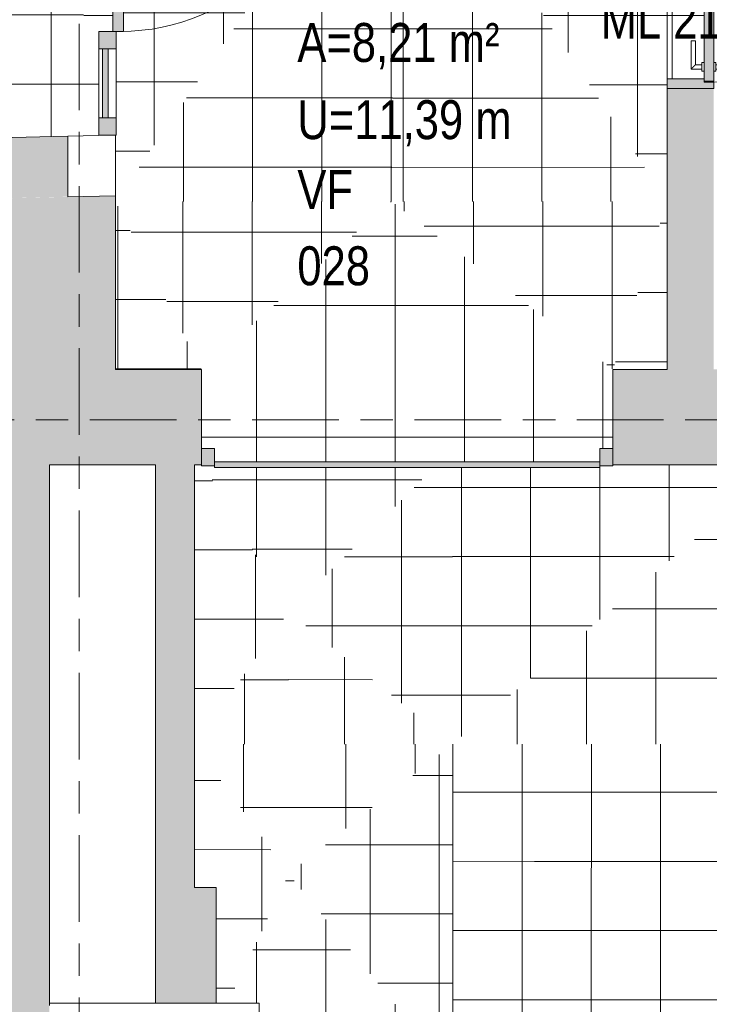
# Model space of a CAD drawing. Header units: metres. Extents: x 2 to 165, y -54 to 869.
# Tile 71 of 106: x 55.88 to 59.06, y 13.03 to 17.58. Entities that reach past the tile are written whole.
import ezdxf

# ---------------------------------------------------------------- set-up
doc = ezdxf.new("R2010")
doc.units = ezdxf.units.M
doc.linetypes.add('_Rasterlinie_', pattern=[0.75, 0.4, -0.1, 0.15, -0.1])
for name, color, linetype, lineweight in [('A_Fassade', 113, 'Continuous', 5), ('A_Geschossdecken', 7, 'Continuous', 5), ('A_Geschossdecken_Oberflächenschraffur', 7, 'Continuous', 5), ('A_Raster', 128, 'Continuous', 5), ('A_Raum-Txt', 16, 'Continuous', 5), ('A_Tuer', 128, 'Continuous', 5), ('A_Türen_Element', 128, 'Continuous', 5), ('A_Türen_Rahmen', 128, 'Continuous', 5), ('A_Wand', 244, 'Continuous', 5), ('A_Wand_Schraff', 1, 'Continuous', 5), ('A_Öffnung', 128, 'Continuous', 5)]:
    doc.layers.add(name, color=color, linetype=linetype, lineweight=lineweight)
doc.styles.add('Arial', font='arial.ttf', dxfattribs={"width": 0.8, "height": 0.18})
pattern_1 = [(0, (56.97275, 0), (0, 0.32), []), (90, (56.97275, 0), (-0.32, 2e-17), [])]
pattern_2 = [(0, (56.98475, 0.003), (0, 0.32), []), (90, (56.98475, 0.003), (-0.32, 2e-17), [])]
pattern_3 = [(0.014, (56.81975, 0.013), (-7.8e-05, 0.32), []), (90, (56.81975, 0.013), (-0.32, 2e-17), [])]
pattern_4 = [(0, (57.13175, 0), (0, 0.32), []), (90, (57.13175, 0), (-0.32, 2e-17), [])]
pattern_5 = [(359.988, (56.95475, -0.061), (6.7e-05, 0.32), []), (90, (56.95475, -0.061), (-0.32, 2e-17), [])]
pattern_6 = [(0.024, (57.00975, -0.062), (-0.000134, 0.32), []), (90, (57.00975, -0.062), (-0.32, 2e-17), [])]
pattern_7 = [(0, (56.97275, -0.06), (0, 0.32), []), (90, (56.97275, -0.06), (-0.32, 2e-17), [])]
pattern_8 = [(0, (56.97275, -0.033), (0, 0.32), []), (90, (56.97275, -0.033), (-0.32, 2e-17), [])]
pattern_9 = [(359.992, (56.95275, -0.042), (4.47e-05, 0.32), []), (90, (56.95275, -0.042), (-0.32, 2e-17), [])]
pattern_10 = [(0, (56.97275, -0.029), (0, 0.32), []), (90, (56.97275, -0.029), (-0.32, 2e-17), [])]
pattern_11 = [(0.005, (57.01475, -0.014), (-2.8e-05, 0.32), []), (90, (57.01475, -0.014), (-0.32, 2e-17), [])]
pattern_12 = [(0.003, (56.96775, 0.09), (-1.7e-05, 0.32), []), (90, (56.96775, 0.09), (-0.32, 2e-17), [])]
pattern_13 = [(0, (56.97275, -0.116), (0, 0.319), []), (90, (56.97275, -0.116), (-0.32, 2e-17), [])]
pattern_14 = [(0.005, (56.95875, 0.059), (-2.8e-05, 0.32), []), (90, (56.95875, 0.059), (-0.32, 2e-17), [])]
pattern_15 = [(0.053, (56.89675, 0.136), (-0.000296, 0.32), []), (90, (56.89675, 0.136), (-0.32, 2e-17), [])]
pattern_16 = [(359.989, (57.17875, 0.008), (6.14e-05, 0.32), []), (90, (57.17875, 0.008), (-0.319, 2e-17), [])]
pattern_17 = [(359.967, (56.67875, -0.015), (0.000184, 0.32), []), (90, (56.67875, -0.015), (-0.318, 2e-17), [])]
pattern_18 = [(359.911, (57.06575, 0.223), (0.0004955, 0.3189996), []), (90, (57.06575, 0.223), (-0.32, 2e-17), [])]
pattern_19 = [(359.943, (57.05875, 0.131), (0.0003183, 0.32), []), (90, (57.05875, 0.131), (-0.32, 2e-17), [])]
pattern_20 = [(0.037, (56.91775, 0.13), (-0.0002066, 0.32), []), (90, (56.91775, 0.13), (-0.32, 2e-17), [])]
pattern_21 = [(359.989, (57.00275, 0.059), (6.14e-05, 0.32), []), (90, (57.00275, 0.059), (-0.32, 2e-17), [])]
pattern_22 = [(0, (56.97275, 0.094), (0, 0.32), []), (90, (56.97275, 0.094), (-0.32, 2e-17), [])]
pattern_23 = [(0.058, (56.91275, 0.223), (-0.000323, 0.319), []), (90, (56.91275, 0.223), (-0.32, 2e-17), [])]

# ---------------------------------------------------------------- blocks, each defined once
blk = doc.blocks.new('TU DF 1 - Rahmenstock flächenbündig variabel - DL - H - 840 x 2090-8069887-AB- E0-  OK FFB')
at = {"layer": 'A_Tuer', "lineweight": 9}
h = blk.add_hatch(color=253, dxfattribs=at)
h.paths.add_polyline_path([(-0.455, -0.1075), (-0.425, -0.1075), (-0.425, -0.0625), (-0.41, -0.0625), (-0.41, 0.1075), (-0.455, 0.1075), (-0.455, 0.0591)], flags=0)
h.paths.add_polyline_path([(0.41, -0.0625), (0.425, -0.0625), (0.425, -0.1075), (0.455, -0.1075), (0.455, 0.1075), (0.41, 0.1075)], flags=0)
blk.add_hatch(color=253, dxfattribs=at).paths.add_polyline_path([(-0.421, -0.1075), (0.421, -0.1075), (0.421, -0.0625), (-0.421, -0.0625), (-0.421, -0.0813)], flags=0)
at = {"layer": 'A_Tuer', "color": 250, "lineweight": 9}
for p, q in [((-0.455, 0.1075), (-0.455, -0.1075)), ((0.455, -0.1075), (0.455, 0.1075)), ((-0.365, -0.0025), (-0.365, -0.0525)), ((-0.235, -0.0025), (-0.365, -0.0025)), ((-0.365, -0.0025), (-0.365, -0.0525)), ((-0.235, -0.0025), (-0.365, -0.0025)), ((-0.345, -0.0525), (-0.345, -0.0225)), ((-0.345, -0.0225), (-0.235, -0.0225)), ((-0.345, -0.0525), (-0.345, -0.0225)), ((-0.345, -0.0225), (-0.235, -0.0225)), ((-0.235, -0.0025), (-0.235, -0.0225)), ((-0.235, -0.0025), (-0.235, -0.0225)), ((-0.375, -0.0525), (-0.375, -0.0625)), ((-0.375, -0.0525), (-0.335, -0.0525)), ((-0.335, -0.0625), (-0.335, -0.0525)), ((-0.375, -0.1075), (-0.375, -0.1175)), ((-0.335, -0.1175), (-0.375, -0.1175)), ((-0.365, -0.1175), (-0.365, -0.1675)), ((-0.365, -0.1175), (-0.365, -0.1675)), ((-0.345, -0.1475), (-0.345, -0.1175)), ((-0.345, -0.1475), (-0.345, -0.1175)), ((-0.335, -0.1175), (-0.335, -0.1075)), ((-0.365, -0.1675), (-0.235, -0.1675)), ((-0.365, -0.1675), (-0.235, -0.1675)), ((-0.235, -0.1475), (-0.345, -0.1475)), ((-0.235, -0.1475), (-0.345, -0.1475)), ((-0.235, -0.1475), (-0.235, -0.1675)), ((-0.235, -0.1475), (-0.235, -0.1675))]:
    blk.add_line(p, q, dxfattribs=at)
for points in [[(-0.345, -0.0225), (-0.345, -0.0225), (-0.3452, -0.0223), (-0.3457, -0.0218), (-0.3463, -0.0212), (-0.3469, -0.0206), (-0.3475, -0.02), (-0.3481, -0.0194), (-0.3489, -0.0186), (-0.3498, -0.0177), (-0.3506, -0.0169), (-0.3512, -0.0163), (-0.3518, -0.0157), (-0.3524, -0.0151), (-0.353, -0.0145), (-0.3537, -0.0138), (-0.3543, -0.0132), (-0.355, -0.0125), (-0.3557, -0.0118), (-0.3563, -0.0112), (-0.357, -0.0105), (-0.3576, -0.0099), (-0.3582, -0.0093), (-0.3588, -0.0087), (-0.3594, -0.0081), (-0.36, -0.0075), (-0.3606, -0.0069), (-0.3613, -0.0062), (-0.3619, -0.0056), (-0.3625, -0.005), (-0.3631, -0.0044), (-0.3637, -0.0038), (-0.3643, -0.0032), (-0.3648, -0.0027), (-0.365, -0.0025), (-0.365, -0.0025)], [(-0.345, -0.0225), (-0.345, -0.0225), (-0.3452, -0.0223), (-0.3457, -0.0218), (-0.3463, -0.0212), (-0.3469, -0.0206), (-0.3475, -0.02), (-0.3481, -0.0194), (-0.3489, -0.0186), (-0.3498, -0.0177), (-0.3506, -0.0169), (-0.3512, -0.0163), (-0.3518, -0.0157), (-0.3524, -0.0151), (-0.353, -0.0145), (-0.3537, -0.0138), (-0.3543, -0.0132), (-0.355, -0.0125), (-0.3557, -0.0118), (-0.3563, -0.0112), (-0.357, -0.0105), (-0.3576, -0.0099), (-0.3582, -0.0093), (-0.3588, -0.0087), (-0.3594, -0.0081), (-0.36, -0.0075), (-0.3606, -0.0069), (-0.3613, -0.0062), (-0.3619, -0.0056), (-0.3625, -0.005), (-0.3631, -0.0044), (-0.3637, -0.0038), (-0.3643, -0.0032), (-0.3648, -0.0027), (-0.365, -0.0025), (-0.365, -0.0025)], [(-0.365, -0.1675), (-0.365, -0.1675), (-0.3648, -0.1673), (-0.3643, -0.1668), (-0.3637, -0.1662), (-0.3631, -0.1656), (-0.3625, -0.165), (-0.3619, -0.1644), (-0.3611, -0.1636), (-0.3602, -0.1627), (-0.3594, -0.1619), (-0.3588, -0.1613), (-0.3582, -0.1607), (-0.3576, -0.1601), (-0.357, -0.1595), (-0.3563, -0.1588), (-0.3557, -0.1582), (-0.355, -0.1575), (-0.3543, -0.1568), (-0.3537, -0.1562), (-0.353, -0.1555), (-0.3524, -0.1549), (-0.3518, -0.1543), (-0.3512, -0.1537), (-0.3506, -0.1531), (-0.35, -0.1525), (-0.3494, -0.1519), (-0.3487, -0.1512), (-0.3481, -0.1506), (-0.3475, -0.15), (-0.3469, -0.1494), (-0.3463, -0.1488), (-0.3457, -0.1482), (-0.3452, -0.1477), (-0.345, -0.1475), (-0.345, -0.1475)], [(-0.365, -0.1675), (-0.365, -0.1675), (-0.3648, -0.1673), (-0.3643, -0.1668), (-0.3637, -0.1662), (-0.3631, -0.1656), (-0.3625, -0.165), (-0.3619, -0.1644), (-0.3611, -0.1636), (-0.3602, -0.1627), (-0.3594, -0.1619), (-0.3588, -0.1613), (-0.3582, -0.1607), (-0.3576, -0.1601), (-0.357, -0.1595), (-0.3563, -0.1588), (-0.3557, -0.1582), (-0.355, -0.1575), (-0.3543, -0.1568), (-0.3537, -0.1562), (-0.353, -0.1555), (-0.3524, -0.1549), (-0.3518, -0.1543), (-0.3512, -0.1537), (-0.3506, -0.1531), (-0.35, -0.1525), (-0.3494, -0.1519), (-0.3487, -0.1512), (-0.3481, -0.1506), (-0.3475, -0.15), (-0.3469, -0.1494), (-0.3463, -0.1488), (-0.3457, -0.1482), (-0.3452, -0.1477), (-0.345, -0.1475), (-0.345, -0.1475)]]:
    blk.add_open_spline(points, degree=3, knots=[0, 0, 0, 0, 0.083333, 0.125, 0.166667, 0.208333, 0.229167, 0.25, 0.291667, 0.333333, 0.354167, 0.375, 0.395833, 0.416667, 0.4375, 0.458333, 0.479167, 0.5, 0.520833, 0.541667, 0.5625, 0.583333, 0.604167, 0.625, 0.645833, 0.666667, 0.6875, 0.708333, 0.75, 0.770833, 0.791667, 0.833333, 0.875, 0.916667, 1, 1, 1, 1], dxfattribs=at)
at = {"layer": 'A_Türen_Element', "color": 250, "lineweight": 9}
for p, q in [((0.421, -0.0625), (-0.421, -0.0625)), ((-0.421, -0.0625), (-0.421, -0.1075)), ((0.421, -0.1075), (0.421, -0.0625)), ((-0.421, -0.1075), (0.421, -0.1075))]:
    blk.add_line(p, q, dxfattribs=at)
at = {"layer": 'A_Türen_Rahmen', "color": 250, "lineweight": 9}
for p, q in [((-0.455, 0.1075), (-0.41, 0.1075)), ((-0.41, 0.1075), (-0.41, -0.0625)), ((0.41, 0.1075), (0.455, 0.1075)), ((0.41, -0.0625), (0.41, 0.1075)), ((-0.425, -0.0625), (-0.425, -0.1075)), ((-0.41, -0.0625), (-0.425, -0.0625)), ((0.425, -0.0625), (0.41, -0.0625)), ((0.425, -0.1075), (0.425, -0.0625)), ((-0.425, -0.1075), (-0.455, -0.1075)), ((0.455, -0.1075), (0.425, -0.1075))]:
    blk.add_line(p, q, dxfattribs=at)
at = {"layer": 'A_Öffnung', "color": 250, "lineweight": 9}
blk.add_line((0.425, -0.1075), (0.425, -0.9575), dxfattribs=at)
blk.add_arc((0.425, -0.1075), 0.85, 180, 270, dxfattribs=at)
blk = doc.blocks.new('Fassade - TU DF 1 - mit Mittelpfosten - Fassade - TU DF 1 - mit Panikstange-8070603-AB- E0-  OK FFB')
at = {"layer": 'A_Fassade', "lineweight": 9}
h = blk.add_hatch(color=253, dxfattribs=at)
h.paths.add_polyline_path([(-0.4757, -0.047), (-0.3757, -0.047), (-0.3757, 0.003), (-0.4757, 0.003)], flags=0)
h.paths.add_polyline_path([(0.3757, -0.047), (0.4757, -0.047), (0.4757, 0.003), (0.3757, 0.003)], flags=0)
blk.add_hatch(color=253, dxfattribs=at).paths.add_polyline_path([(-0.3757, -0.034), (0.3757, -0.034), (0.3757, -0.014), (-0.3757, -0.014)], flags=0)
at = {"layer": 'A_Fassade', "color": 250, "lineweight": 9}
for p, q in [((-0.3757, 0.003), (-0.4757, 0.003)), ((-0.4757, 0.003), (-0.4757, -0.047)), ((0.3757, 0.003), (-0.3757, 0.003)), ((-0.3757, -0.047), (-0.3757, 0.003)), ((0.4757, 0.003), (0.3757, 0.003)), ((0.3757, 0.003), (0.3757, -0.047)), ((0.4757, -0.047), (0.4757, 0.003)), ((0.3757, -0.014), (-0.3757, -0.014)), ((-0.3757, -0.014), (-0.3757, -0.034)), ((-0.3757, -0.034), (0.3757, -0.034)), ((0.3757, -0.034), (0.3757, -0.014)), ((0.4757, -0.034), (0.4757, -0.9853)), ((-0.4757, -0.047), (-0.3757, -0.047)), ((-0.3757, -0.047), (0.3757, -0.047)), ((0.3757, -0.047), (0.4757, -0.047))]:
    blk.add_line(p, q, dxfattribs=at)
blk.add_arc((0.4757, -0.034), 0.9513, 180, 270, dxfattribs=at)
blk = doc.blocks.new('System Panel - Glazed-8069891-AB- E0-  OK FFB')
at = {"layer": 'A_Fassade', "lineweight": 9}
blk.add_hatch(color=253, dxfattribs=at).paths.add_polyline_path([(-0.1597, 0.0245), (0.1597, 0.0245), (0.1597, 0.0495), (-0.1597, 0.0495)], flags=0)
at = {"layer": 'A_Fassade', "color": 250, "lineweight": 9}
for p, q in [((0.1597, 0.0495), (-0.1597, 0.0495)), ((-0.1597, 0.0495), (-0.1597, 0.0245)), ((0.1597, 0.0245), (0.1597, 0.0495)), ((-0.1597, 0.0245), (0.1597, 0.0245))]:
    blk.add_line(p, q, dxfattribs=at)
blk = doc.blocks.new('Rectangular Mullion - 80mm x 160mm-8069892-AB- E0-  OK FFB')
at = {"layer": 'A_Fassade', "color": 250, "lineweight": 9}
for p, q in [((-0.7286, 17.1274), (-0.7286, 17.4468)), ((-0.6486, 17.4468), (-0.6486, 17.1274))]:
    blk.add_line(p, q, dxfattribs=at)
blk = doc.blocks.new('Rectangular Mullion - 80mm x 80mm-8069895-AB- E0-  OK FFB')
at = {"layer": 'A_Fassade', "lineweight": 9}
blk.add_hatch(color=253, dxfattribs=at).paths.add_polyline_path([(0, 0.0125), (-0.08, 0.0125), (-0.08, -0.0675), (0, -0.0675)], flags=0)
at = {"layer": 'A_Fassade', "color": 250, "lineweight": 9}
for p, q in [((0, 0.0125), (-0.08, 0.0125)), ((-0.08, 0.0125), (-0.08, -0.0675)), ((0, -0.0675), (0, 0.0125)), ((-0.08, -0.0675), (0, -0.0675))]:
    blk.add_line(p, q, dxfattribs=at)
blk = doc.blocks.new('Rectangular Mullion - 80mm x 80mm-8069897-AB- E0-  OK FFB')
at = {"layer": 'A_Fassade', "lineweight": 9}
blk.add_hatch(color=253, dxfattribs=at).paths.add_polyline_path([(-0.04, 0.0125), (0.04, 0.0125), (0.04, -0.0675), (-0.04, -0.0675)], flags=0)
at = {"layer": 'A_Fassade', "color": 250, "lineweight": 9}
for p, q in [((-0.04, 0.0125), (0.04, 0.0125)), ((-0.04, -0.0675), (-0.04, 0.0125)), ((0.04, 0.0125), (0.04, -0.0675)), ((0.04, -0.0675), (-0.04, -0.0675))]:
    blk.add_line(p, q, dxfattribs=at)
blk = doc.blocks.new('System Panel - Opening-8070120-AB- E0-  OK FFB')
at = {"layer": 'A_Fassade', "lineweight": 9}
blk.add_hatch(color=253, dxfattribs=at).paths.add_polyline_path([(-0.89, 0.0125), (-0.89, -0.0125), (0.89, -0.0125), (0.89, 0.0125)], flags=0)
at = {"layer": 'A_Fassade', "color": 250, "lineweight": 9}
for p, q in [((0.89, 0.0125), (-0.89, 0.0125)), ((-0.89, 0.0125), (-0.89, -0.0125)), ((0.89, -0.0125), (0.89, 0.0125)), ((-0.89, -0.0125), (0.89, -0.0125))]:
    blk.add_line(p, q, dxfattribs=at)
blk = doc.blocks.new('Rectangular Mullion - 60mm x 80mm 2-8070121-AB- E0-  OK FFB')
at = {"layer": 'A_Fassade', "lineweight": 9}
blk.add_hatch(color=253, dxfattribs=at).paths.add_polyline_path([(-0.06, -0.005), (-0.06, 0.075), (0, 0.075), (0, -0.005)], flags=0)
at = {"layer": 'A_Fassade', "color": 250, "lineweight": 9}
for p, q in [((-0.06, 0.075), (0, 0.075)), ((-0.06, -0.005), (-0.06, 0.075)), ((0, 0.075), (0, -0.005)), ((0, -0.005), (-0.06, -0.005))]:
    blk.add_line(p, q, dxfattribs=at)
blk = doc.blocks.new('Rectangular Mullion - 60mm x 80mm 2-8070123-AB- E0-  OK FFB')
at = {"layer": 'A_Fassade', "lineweight": 9}
blk.add_hatch(color=253, dxfattribs=at).paths.add_polyline_path([(0, -0.005), (0, 0.075), (-0.06, 0.075), (-0.06, -0.005)], flags=0)
at = {"layer": 'A_Fassade', "color": 250, "lineweight": 9}
for p, q in [((0, 0.075), (-0.06, 0.075)), ((-0.06, 0.075), (-0.06, -0.005)), ((0, -0.005), (0, 0.075)), ((-0.06, -0.005), (0, -0.005))]:
    blk.add_line(p, q, dxfattribs=at)
blk = doc.blocks.new('FP_58-AB- E0-  OK FFB')
at = {"layer": 'A_Geschossdecken_Oberflächenschraffur'}
for p, q in [((0.9072, 13.8513), (0.9074, 14.233)), ((0.9072, 13.8513), (0.9074, 14.233)), ((1.2269, 13.8513), (1.2271, 14.2329)), ((1.2269, 13.8513), (1.2271, 14.2329)), ((1.5467, 13.8512), (1.5469, 14.2329)), ((1.5467, 13.8512), (1.5469, 14.2329)), ((1.8665, 13.8512), (1.8667, 14.2329)), ((1.8665, 13.8512), (1.8667, 14.2329)), ((2.1863, 13.8511), (2.1865, 14.2328)), ((2.1863, 13.8511), (2.1865, 14.2328)), ((0.905, 14.0112), (1.2836, 14.0112)), ((0.905, 14.0112), (1.2836, 14.0112)), ((1.2836, 14.0112), (1.6621, 14.0111)), ((1.2836, 14.0112), (1.6621, 14.0111)), ((1.6621, 14.0111), (2.0406, 14.0111)), ((1.6621, 14.0111), (2.0406, 14.0111)), ((2.0406, 14.0111), (2.4192, 14.011)), ((2.0406, 14.0111), (2.4192, 14.011)), ((0.907, 13.4697), (0.9072, 13.8513)), ((0.907, 13.4697), (0.9072, 13.8513)), ((1.2268, 13.4696), (1.2269, 13.8513)), ((1.2268, 13.4696), (1.2269, 13.8513)), ((1.5465, 13.4696), (1.5467, 13.8512)), ((1.5465, 13.4696), (1.5467, 13.8512)), ((1.8663, 13.4695), (1.8665, 13.8512)), ((1.8663, 13.4695), (1.8665, 13.8512)), ((2.1861, 13.4695), (2.1863, 13.8511)), ((2.1861, 13.4695), (2.1863, 13.8511)), ((0.9051, 13.6913), (1.2836, 13.6912)), ((0.9051, 13.6913), (1.2836, 13.6912)), ((1.2836, 13.6912), (1.6622, 13.6912)), ((1.2836, 13.6912), (1.6622, 13.6912)), ((1.6622, 13.6912), (2.0407, 13.6911)), ((1.6622, 13.6912), (2.0407, 13.6911)), ((2.0407, 13.6911), (2.4192, 13.6911)), ((2.0407, 13.6911), (2.4192, 13.6911)), ((0.9068, 13.088), (0.907, 13.4697)), ((0.9068, 13.088), (0.907, 13.4697)), ((1.2266, 13.088), (1.2268, 13.4696)), ((1.2266, 13.088), (1.2268, 13.4696)), ((1.5463, 13.0879), (1.5465, 13.4696)), ((1.5463, 13.0879), (1.5465, 13.4696)), ((1.8661, 13.0879), (1.8663, 13.4695)), ((1.8661, 13.0879), (1.8663, 13.4695)), ((2.1859, 13.0878), (2.1861, 13.4695)), ((2.1859, 13.0878), (2.1861, 13.4695)), ((0.9051, 13.3713), (1.2837, 13.3713)), ((0.9051, 13.3713), (1.2837, 13.3713)), ((1.2837, 13.3713), (1.6622, 13.3712)), ((1.2837, 13.3713), (1.6622, 13.3712)), ((1.6622, 13.3712), (2.0407, 13.3712)), ((1.6622, 13.3712), (2.0407, 13.3712)), ((2.0407, 13.3712), (2.4193, 13.3711)), ((2.0407, 13.3712), (2.4193, 13.3711)), ((0.9066, 12.7064), (0.9068, 13.088)), ((0.9066, 12.7064), (0.9068, 13.088)), ((1.2264, 12.7063), (1.2266, 13.088)), ((1.2264, 12.7063), (1.2266, 13.088)), ((1.5461, 12.7063), (1.5463, 13.0879)), ((1.5461, 12.7063), (1.5463, 13.0879)), ((1.8659, 12.7062), (1.8661, 13.0879)), ((1.8659, 12.7062), (1.8661, 13.0879)), ((2.1857, 12.7062), (2.1859, 13.0878)), ((2.1857, 12.7062), (2.1859, 13.0878)), ((0.9052, 13.0514), (1.2837, 13.0513)), ((0.9052, 13.0514), (1.2837, 13.0513)), ((1.2837, 13.0513), (1.6622, 13.0513)), ((1.2837, 13.0513), (1.6622, 13.0513)), ((1.6622, 13.0513), (2.0408, 13.0512)), ((1.6622, 13.0513), (2.0408, 13.0512)), ((2.0408, 13.0512), (2.4193, 13.0512)), ((2.0408, 13.0512), (2.4193, 13.0512)), ((0.9052, 12.7314), (1.2838, 12.7314)), ((0.9052, 12.7314), (1.2838, 12.7314)), ((1.2838, 12.7314), (1.6623, 12.7313)), ((1.2838, 12.7314), (1.6623, 12.7313)), ((1.6623, 12.7313), (2.0408, 12.7313)), ((1.6623, 12.7313), (2.0408, 12.7313)), ((2.0408, 12.7313), (2.4194, 12.7312)), ((2.0408, 12.7313), (2.4194, 12.7312))]:
    blk.add_line(p, q, dxfattribs=at)

msp = doc.modelspace()

# ---------------------------------------------------------------- hatches: boundary and pattern name
at = {"layer": 'A_Geschossdecken_Oberflächenschraffur'}
h = msp.add_hatch(dxfattribs=at)
h.set_pattern_fill('FP_287', color=9, style=0, pattern_type=2)
h.set_pattern_definition(pattern_4)
h.paths.add_polyline_path([(58.8701, 16.7407), (58.8701, 19.2439), (57.6137, 18.6294), (58.8554, 16.7628)], flags=0)
h = msp.add_hatch(dxfattribs=at)
h.set_pattern_fill('FP_287', color=9, style=0, pattern_type=2)
h.set_pattern_definition(pattern_4)
h.paths.add_polyline_path([(58.8701, 16.7407), (58.8701, 19.2439), (57.6137, 18.6294), (58.8554, 16.7628)], flags=0)
h = msp.add_hatch(dxfattribs=at)
h.set_pattern_fill('FP_285', color=9, style=0, pattern_type=2)
h.set_pattern_definition(pattern_3)
h.paths.add_polyline_path([(56.3217, 16.7407), (57.6137, 18.6294), (56.3217, 18.8734), (56.3217, 18.5581), (56.3242, 18.5581), (56.3242, 18.4781), (56.3587, 18.4781), (56.3587, 17.5268), (56.3242, 17.5268), (56.3242, 17.0474), (56.3217, 17.0474), (56.3217, 16.7558)], flags=0)
h = msp.add_hatch(dxfattribs=at)
h.set_pattern_fill('FP_285', color=9, style=0, pattern_type=2)
h.set_pattern_definition(pattern_3)
h.paths.add_polyline_path([(56.3217, 16.7407), (57.6137, 18.6294), (56.3217, 18.8734), (56.3217, 18.5581), (56.3242, 18.5581), (56.3242, 18.4781), (56.3587, 18.4781), (56.3587, 17.5268), (56.3242, 17.5268), (56.3242, 17.0474), (56.3217, 17.0474), (56.3217, 16.7558)], flags=0)
h = msp.add_hatch(dxfattribs=at)
h.set_pattern_fill('FP_288', color=9, style=0, pattern_type=2)
h.set_pattern_definition(pattern_5)
h.paths.add_polyline_path([(57.5959, 16.7407), (57.6137, 18.6294), (56.3217, 16.7407), (56.7192, 16.7407)], flags=0)
h = msp.add_hatch(dxfattribs=at)
h.set_pattern_fill('FP_288', color=9, style=0, pattern_type=2)
h.set_pattern_definition(pattern_5)
h.paths.add_polyline_path([(57.5959, 16.7407), (57.6137, 18.6294), (56.3217, 16.7407), (56.7192, 16.7407)], flags=0)
h = msp.add_hatch(dxfattribs=at)
h.set_pattern_fill('FP_289', color=9, style=0, pattern_type=2)
h.set_pattern_definition(pattern_6)
h.paths.add_polyline_path([(58.8701, 16.7407), (57.6137, 18.6294), (57.5959, 16.7407), (58.6379, 16.7407)], flags=0)
h = msp.add_hatch(dxfattribs=at)
h.set_pattern_fill('FP_289', color=9, style=0, pattern_type=2)
h.set_pattern_definition(pattern_6)
h.paths.add_polyline_path([(58.8701, 16.7407), (57.6137, 18.6294), (57.5959, 16.7407), (58.6379, 16.7407)], flags=0)
h = msp.add_hatch(dxfattribs=at)
h.set_pattern_fill('FP_253', color=9, style=0, pattern_type=2)
h.set_pattern_definition(pattern_2)
h.paths.add_polyline_path([(55.2117, 17.0207), (56.2872, 17.0474), (56.2442, 17.0474), (56.2442, 17.3393), (55.9217, 18.5531), (55.215, 17.028)], flags=0)
h = msp.add_hatch(dxfattribs=at)
h.set_pattern_fill('FP_253', color=9, style=0, pattern_type=2)
h.set_pattern_definition(pattern_2)
h.paths.add_polyline_path([(55.2117, 17.0207), (56.2872, 17.0474), (56.2442, 17.0474), (56.2442, 17.3393), (55.9217, 18.5531), (55.215, 17.028)], flags=0)
h = msp.add_hatch(dxfattribs=at)
h.set_pattern_fill('FP_4', color=9, style=0, pattern_type=2)
h.set_pattern_definition(pattern_1)
h.paths.add_polyline_path([(56.2442, 17.3393), (56.2442, 17.5268), (56.3087, 17.5268), (56.3087, 18.4781), (56.2442, 18.4781), (56.2442, 18.5531), (55.9217, 18.5531), (56.2156, 17.4468)], flags=0)
h = msp.add_hatch(dxfattribs=at)
h.set_pattern_fill('FP_4', color=9, style=0, pattern_type=2)
h.set_pattern_definition(pattern_1)
h.paths.add_polyline_path([(56.2442, 17.3393), (56.2442, 17.5268), (56.3087, 17.5268), (56.3087, 18.4781), (56.2442, 18.4781), (56.2442, 18.5531), (55.9217, 18.5531), (56.2156, 17.4468)], flags=0)
h = msp.add_hatch(dxfattribs=at)
h.set_pattern_fill('FP_4', color=9, style=0, pattern_type=2)
h.set_pattern_definition(pattern_1)
h.paths.add_polyline_path([(58.8701, 17.3077), (59.0401, 17.3077), (59.0401, 17.3427), (59.0301, 17.3434), (59.0301, 17.3527), (58.9801, 17.3531), (58.9804, 17.4827), (59.0001, 17.4827), (59.0001, 17.3727), (59.0301, 17.3727), (59.0301, 17.3827), (59.0401, 17.3827), (59.0401, 18.1277), (58.8701, 18.1277), (58.8701, 17.4746)], flags=0)
h = msp.add_hatch(dxfattribs=at)
h.set_pattern_fill('FP_4', color=9, style=0, pattern_type=2)
h.set_pattern_definition(pattern_1)
h.paths.add_polyline_path([(58.8701, 17.3077), (59.0401, 17.3077), (59.0401, 17.3427), (59.0301, 17.3434), (59.0301, 17.3527), (58.9801, 17.3531), (58.9804, 17.4827), (59.0001, 17.4827), (59.0001, 17.3727), (59.0301, 17.3727), (59.0301, 17.3827), (59.0401, 17.3827), (59.0401, 18.1277), (58.8701, 18.1277), (58.8701, 17.4746)], flags=0)
h = msp.add_hatch(dxfattribs=at)
h.set_pattern_fill('FP_292', color=9, style=0, pattern_type=2)
h.set_pattern_definition(pattern_8)
h.paths.add_polyline_path([(56.7192, 15.9644), (56.3217, 16.7407), (56.3217, 15.9644), (56.6867, 15.9644)], flags=0)
h = msp.add_hatch(dxfattribs=at)
h.set_pattern_fill('FP_292', color=9, style=0, pattern_type=2)
h.set_pattern_definition(pattern_8)
h.paths.add_polyline_path([(56.7192, 15.9644), (56.3217, 16.7407), (56.3217, 15.9644), (56.6867, 15.9644)], flags=0)
h = msp.add_hatch(dxfattribs=at)
h.set_pattern_fill('FP_293', color=9, style=0, pattern_type=2)
h.set_pattern_definition(pattern_9)
h.paths.add_polyline_path([(56.7192, 15.9644), (57.5959, 16.7407), (56.3217, 16.7407), (56.6867, 16.0278)], flags=0)
h = msp.add_hatch(dxfattribs=at)
h.set_pattern_fill('FP_293', color=9, style=0, pattern_type=2)
h.set_pattern_definition(pattern_9)
h.paths.add_polyline_path([(56.7192, 15.9644), (57.5959, 16.7407), (56.3217, 16.7407), (56.6867, 16.0278)], flags=0)
h = msp.add_hatch(dxfattribs=at)
h.set_pattern_fill('FP_291', color=9, style=0, pattern_type=2)
h.set_pattern_definition(pattern_7)
h.paths.add_polyline_path([(56.7192, 15.9644), (58.6192, 15.9644), (57.5959, 16.7407), (57.0667, 16.2721)], flags=0)
h = msp.add_hatch(dxfattribs=at)
h.set_pattern_fill('FP_291', color=9, style=0, pattern_type=2)
h.set_pattern_definition(pattern_7)
h.paths.add_polyline_path([(56.7192, 15.9644), (58.6192, 15.9644), (57.5959, 16.7407), (57.0667, 16.2721)], flags=0)
h = msp.add_hatch(dxfattribs=at)
h.set_pattern_fill('FP_295', color=9, style=0, pattern_type=2)
h.set_pattern_definition(pattern_11)
h.paths.add_polyline_path([(58.6192, 15.9644), (58.8701, 16.7407), (57.5959, 16.7407)], flags=0)
h = msp.add_hatch(dxfattribs=at)
h.set_pattern_fill('FP_295', color=9, style=0, pattern_type=2)
h.set_pattern_definition(pattern_11)
h.paths.add_polyline_path([(58.6192, 15.9644), (58.8701, 16.7407), (57.5959, 16.7407)], flags=0)
h = msp.add_hatch(dxfattribs=at)
h.set_pattern_fill('FP_290', color=9, style=0, pattern_type=2)
h.set_pattern_definition(pattern_1)
h.paths.add_polyline_path([(58.8701, 15.9644), (58.8701, 16.7407), (58.6192, 15.9644), (58.6379, 15.9644)], flags=0)
h = msp.add_hatch(dxfattribs=at)
h.set_pattern_fill('FP_290', color=9, style=0, pattern_type=2)
h.set_pattern_definition(pattern_1)
h.paths.add_polyline_path([(58.8701, 15.9644), (58.8701, 16.7407), (58.6192, 15.9644), (58.6379, 15.9644)], flags=0)
h = msp.add_hatch(dxfattribs=at)
h.set_pattern_fill('FP_294', color=9, style=0, pattern_type=2)
h.set_pattern_definition(pattern_10)
h.paths.add_polyline_path([(56.7792, 15.5369), (58.5592, 15.5369), (58.5592, 15.5994), (58.6192, 15.5994), (58.6192, 15.9644), (56.7192, 15.9644), (56.7192, 15.5994), (56.7792, 15.5994), (56.7792, 15.5938)], flags=0)
h = msp.add_hatch(dxfattribs=at)
h.set_pattern_fill('FP_294', color=9, style=0, pattern_type=2)
h.set_pattern_definition(pattern_10)
h.paths.add_polyline_path([(56.7792, 15.5369), (58.5592, 15.5369), (58.5592, 15.5994), (58.6192, 15.5994), (58.6192, 15.9644), (56.7192, 15.9644), (56.7192, 15.5994), (56.7792, 15.5994), (56.7792, 15.5938)], flags=0)
h = msp.add_hatch(dxfattribs=at)
h.set_pattern_fill('FP_421', color=256, style=0, pattern_type=2)
h.set_pattern_definition(pattern_12)
h.paths.add_polyline_path([(56.6867, 14.233), (57.1209, 14.8429), (56.7297, 15.5194), (56.7192, 15.5194), (56.7192, 15.5244), (56.6867, 15.5244), (56.6867, 15.3393)], flags=0)
h = msp.add_hatch(dxfattribs=at)
h.set_pattern_fill('FP_421', color=256, style=0, pattern_type=2)
h.set_pattern_definition(pattern_12)
h.paths.add_polyline_path([(56.6867, 14.233), (57.1209, 14.8429), (56.7297, 15.5194), (56.7192, 15.5194), (56.7192, 15.5244), (56.6867, 15.5244), (56.6867, 15.3393)], flags=0)
h = msp.add_hatch(dxfattribs=at)
h.set_pattern_fill('FP_446', color=256, style=0, pattern_type=2)
h.set_pattern_definition(pattern_22)
h.paths.add_polyline_path([(57.1209, 14.8429), (57.7951, 15.5119), (56.7792, 15.5119), (56.7792, 15.5194), (56.7297, 15.5194), (56.8338, 15.3393)], flags=0)
h = msp.add_hatch(dxfattribs=at)
h.set_pattern_fill('FP_446', color=256, style=0, pattern_type=2)
h.set_pattern_definition(pattern_22)
h.paths.add_polyline_path([(57.1209, 14.8429), (57.7951, 15.5119), (56.7792, 15.5119), (56.7792, 15.5194), (56.7297, 15.5194), (56.8338, 15.3393)], flags=0)
h = msp.add_hatch(dxfattribs=at)
h.set_pattern_fill('FP_428', color=256, style=0, pattern_type=2)
h.set_pattern_definition(pattern_14)
h.paths.add_polyline_path([(57.8776, 14.233), (59.3917, 15.5128), (59.1752, 15.5244), (58.6192, 15.5244), (58.6192, 15.5194), (58.5592, 15.5194), (58.5592, 15.5119), (57.8776, 15.5119), (57.8776, 15.3393)], flags=0)
h = msp.add_hatch(dxfattribs=at)
h.set_pattern_fill('FP_428', color=256, style=0, pattern_type=2)
h.set_pattern_definition(pattern_14)
h.paths.add_polyline_path([(57.8776, 14.233), (59.3917, 15.5128), (59.1752, 15.5244), (58.6192, 15.5244), (58.6192, 15.5194), (58.5592, 15.5194), (58.5592, 15.5119), (57.8776, 15.5119), (57.8776, 15.3393)], flags=0)
h = msp.add_hatch(dxfattribs=at)
h.set_pattern_fill('FP_445', color=256, style=0, pattern_type=2)
h.set_pattern_definition(pattern_21)
h.paths.add_polyline_path([(57.8776, 14.233), (57.8776, 15.5119), (57.7951, 15.5119), (57.1209, 14.8429), (57.8077, 14.2894)], flags=0)
h = msp.add_hatch(dxfattribs=at)
h.set_pattern_fill('FP_445', color=256, style=0, pattern_type=2)
h.set_pattern_definition(pattern_21)
h.paths.add_polyline_path([(57.8776, 14.233), (57.8776, 15.5119), (57.7951, 15.5119), (57.1209, 14.8429), (57.8077, 14.2894)], flags=0)
h = msp.add_hatch(dxfattribs=at)
h.set_pattern_fill('FP_432', color=256, style=0, pattern_type=2)
h.set_pattern_definition(pattern_15)
h.paths.add_polyline_path([(59.3917, 14.233), (59.3917, 15.5128), (57.8776, 14.233), (58.9652, 14.233)], flags=0)
h = msp.add_hatch(dxfattribs=at)
h.set_pattern_fill('FP_432', color=256, style=0, pattern_type=2)
h.set_pattern_definition(pattern_15)
h.paths.add_polyline_path([(59.3917, 14.233), (59.3917, 15.5128), (57.8776, 14.233), (58.9652, 14.233)], flags=0)
h = msp.add_hatch(dxfattribs=at)
h.set_pattern_fill('FP_444', color=256, style=0, pattern_type=2)
h.set_pattern_definition(pattern_20)
h.paths.add_polyline_path([(56.6867, 14.233), (57.1209, 14.233), (57.1209, 14.8429), (56.9368, 14.5844)], flags=0)
h = msp.add_hatch(dxfattribs=at)
h.set_pattern_fill('FP_444', color=256, style=0, pattern_type=2)
h.set_pattern_definition(pattern_20)
h.paths.add_polyline_path([(56.6867, 14.233), (57.1209, 14.233), (57.1209, 14.8429), (56.9368, 14.5844)], flags=0)
h = msp.add_hatch(dxfattribs=at)
h.set_pattern_fill('FP_443', color=256, style=0, pattern_type=2)
h.set_pattern_definition(pattern_19)
h.paths.add_polyline_path([(57.3533, 14.233), (57.8776, 14.233), (57.1209, 14.8429), (57.1209, 14.233)], flags=0)
h = msp.add_hatch(dxfattribs=at)
h.set_pattern_fill('FP_443', color=256, style=0, pattern_type=2)
h.set_pattern_definition(pattern_19)
h.paths.add_polyline_path([(57.3533, 14.233), (57.8776, 14.233), (57.1209, 14.8429), (57.1209, 14.233)], flags=0)
h = msp.add_hatch(dxfattribs=at)
h.set_pattern_fill('FP_441', color=256, style=0, pattern_type=2)
h.set_pattern_definition(pattern_17)
h.paths.add_polyline_path([(56.6867, 12.7064), (56.6956, 12.7255), (56.6867, 12.7255), (56.6867, 12.7155)], flags=0)
h.paths.add_polyline_path([(56.7921, 13.0355), (56.8409, 13.0355), (57.1209, 13.6329), (56.6867, 14.233), (56.6867, 13.5705), (56.7867, 13.5705), (56.7867, 13.0355)], flags=0)
h = msp.add_hatch(dxfattribs=at)
h.set_pattern_fill('FP_441', color=256, style=0, pattern_type=2)
h.set_pattern_definition(pattern_17)
h.paths.add_polyline_path([(56.6867, 12.7064), (56.6956, 12.7255), (56.6867, 12.7255), (56.6867, 12.7155)], flags=0)
h.paths.add_polyline_path([(56.7921, 13.0355), (56.8409, 13.0355), (57.1209, 13.6329), (56.6867, 14.233), (56.6867, 13.5705), (56.7867, 13.5705), (56.7867, 13.0355)], flags=0)
h = msp.add_hatch(dxfattribs=at)
h.set_pattern_fill('FP_447', color=256, style=0, pattern_type=2)
h.set_pattern_definition(pattern_23)
h.paths.add_polyline_path([(57.1209, 13.6329), (57.1209, 14.233), (56.6867, 14.233), (56.9162, 13.9157)], flags=0)
h = msp.add_hatch(dxfattribs=at)
h.set_pattern_fill('FP_447', color=256, style=0, pattern_type=2)
h.set_pattern_definition(pattern_23)
h.paths.add_polyline_path([(57.1209, 13.6329), (57.1209, 14.233), (56.6867, 14.233), (56.9162, 13.9157)], flags=0)
h = msp.add_hatch(dxfattribs=at)
h.set_pattern_fill('FP_440', color=256, style=0, pattern_type=2)
h.set_pattern_definition(pattern_16)
h.paths.add_polyline_path([(57.8776, 12.7064), (57.8776, 14.233), (57.1209, 13.6329), (57.8701, 12.7155)], flags=0)
h = msp.add_hatch(dxfattribs=at)
h.set_pattern_fill('FP_440', color=256, style=0, pattern_type=2)
h.set_pattern_definition(pattern_16)
h.paths.add_polyline_path([(57.8776, 12.7064), (57.8776, 14.233), (57.1209, 13.6329), (57.8701, 12.7155)], flags=0)
h = msp.add_hatch(dxfattribs=at)
h.set_pattern_fill('FP_442', color=256, style=0, pattern_type=2)
h.set_pattern_definition(pattern_18)
h.paths.add_polyline_path([(57.1209, 13.6329), (57.8776, 14.233), (57.1209, 14.233), (57.1209, 13.9157)], flags=0)
h = msp.add_hatch(dxfattribs=at)
h.set_pattern_fill('FP_442', color=256, style=0, pattern_type=2)
h.set_pattern_definition(pattern_18)
h.paths.add_polyline_path([(57.1209, 13.6329), (57.8776, 14.233), (57.1209, 14.233), (57.1209, 13.9157)], flags=0)
h = msp.add_hatch(dxfattribs=at)
h.set_pattern_fill('FP_422', color=256, style=0, pattern_type=2)
h.set_pattern_definition(pattern_13)
h.paths.add_polyline_path([(57.8776, 12.7064), (57.1209, 13.6329), (56.8409, 13.0355), (56.9851, 13.0355), (56.9851, 12.7255), (56.6956, 12.7255), (56.6867, 12.7064), (57.7912, 12.7064)], flags=0)
h = msp.add_hatch(dxfattribs=at)
h.set_pattern_fill('FP_422', color=256, style=0, pattern_type=2)
h.set_pattern_definition(pattern_13)
h.paths.add_polyline_path([(57.8776, 12.7064), (57.1209, 13.6329), (56.8409, 13.0355), (56.9851, 13.0355), (56.9851, 12.7255), (56.6956, 12.7255), (56.6867, 12.7064), (57.7912, 12.7064)], flags=0)
at = {"layer": 'A_Wand_Schraff', "lineweight": 9}
h = msp.add_hatch(color=253, dxfattribs=at)
h.paths.add_polyline_path([(58.8701, 16.9377), (59.0851, 16.9377), (59.0851, 17.2627), (58.8701, 17.2627), (58.8701, 17.1187)], flags=0)
h.paths.add_polyline_path([(59.0851, 18.1727), (59.0851, 19.2751), (58.8701, 19.2439), (58.8701, 18.1727)], flags=0)
for points in [[(55.215, 16.7407), (56.1017, 16.7628), (56.1017, 17.0423), (55.2117, 17.0207), (55.2148, 16.7628)], [(58.8701, 15.9644), (59.0851, 15.9644), (59.0851, 16.9377), (58.8701, 16.9377), (58.8701, 16.7628)], [(56.3217, 15.5244), (56.3217, 16.7675), (55.8367, 16.7558), (55.8367, 15.5244), (56.0167, 15.5244)], [(56.6867, 15.5244), (56.7192, 15.5244), (56.7192, 15.9644), (56.3217, 15.9644), (56.3217, 15.5244), (56.5067, 15.5244)], [(56.0167, 12.1458), (56.0167, 15.5244), (55.8367, 15.5244), (55.8367, 12.1473)], [(56.6867, 13.5705), (56.6867, 15.5244), (56.5067, 15.5244), (56.5067, 13.5705)], [(56.5067, 13.5605), (56.7867, 13.5605), (56.7867, 13.5705), (56.5067, 13.5705)], [(56.7867, 13.0355), (56.7867, 13.5605), (56.5067, 13.5605), (56.5067, 13.0355)]]:
    msp.add_hatch(color=253, dxfattribs=at).paths.add_polyline_path(points, flags=0)
h = msp.add_hatch(color=253, dxfattribs=at)
h.paths.add_polyline_path([(68.9805, 15.5244), (68.9805, 15.9644), (68.6592, 15.9644), (68.6592, 15.5244), (68.7416, 15.5244)], flags=0)
h.paths.add_polyline_path([(67.1792, 15.5244), (67.1792, 15.9644), (58.6192, 15.9644), (58.6192, 15.5244), (65.3737, 15.5244)], flags=0)

# ---------------------------------------------------------------- linework, layer by layer
at = {"layer": 'A_Geschossdecken', "color": 253, "lineweight": 9}
for p, q in [((58.8701, 18.1277), (58.8701, 17.3077)), ((56.3117, 17.0474), (56.1017, 17.0423)), ((56.3217, 16.7675), (56.3217, 17.0474))]:
    msp.add_line(p, q, dxfattribs=at)
at = {"layer": 'A_Raster', "linetype": '_Rasterlinie_', "lineweight": 9}
for p, q in [((56.1543, 37.0621), (56.1543, -53.073)), ((88.1031, 15.7316), (15.5195, 15.7316))]:
    msp.add_line(p, q, dxfattribs=at)
at = {"layer": 'A_Wand', "color": 250, "lineweight": 9}
for p, q in [((59.0851, 17.2627), (58.8701, 17.2627)), ((58.8701, 17.2627), (58.8701, 15.9644)), ((56.1017, 17.0423), (55.2117, 17.0207)), ((56.1017, 16.7622), (56.1017, 17.0423)), ((56.3217, 16.7675), (56.1017, 16.7622)), ((56.3217, 15.9644), (56.3217, 16.7675)), ((56.7192, 15.9644), (56.3217, 15.9644)), ((56.7192, 15.5244), (56.7192, 15.9644)), ((58.8701, 15.9644), (58.6192, 15.9644)), ((58.6192, 15.9644), (58.6192, 15.5244)), ((56.0167, 15.5244), (56.5067, 15.5244)), ((56.0167, 13.0255), (56.0167, 15.5244)), ((56.5067, 15.5244), (56.5067, 13.0355)), ((56.6867, 15.5244), (56.7192, 15.5244)), ((56.6867, 13.5705), (56.6867, 15.5244)), ((58.6192, 15.5244), (67.1792, 15.5244)), ((56.7867, 13.5705), (56.6867, 13.5705)), ((56.7867, 13.0355), (56.7867, 13.5705)), ((56.0167, 13.0355), (56.9851, 13.0355)), ((56.9851, 13.0355), (56.9851, 12.7255))]:
    msp.add_line(p, q, dxfattribs=at)

# ---------------------------------------------------------------- block references
at = {"layer": 'A_Fassade', "color": 250, "lineweight": 9}
for name, p, rotation in [('Fassade - TU DF 1 - mit Mittelpfosten - Fassade - TU DF 1 - mit Panikstange-8070603-AB- E0-  OK FFB', (56.3117, 18.0024), 89.99999999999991), ('System Panel - Glazed-8069891-AB- E0-  OK FFB', (56.3117, 17.2871), 89.99999999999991), ('Rectangular Mullion - 80mm x 80mm-8069895-AB- E0-  OK FFB', (56.3117, 17.0474), 269.9999999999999), ('System Panel - Opening-8070120-AB- E0-  OK FFB', (57.6692, 15.5244), 180)]:
    msp.add_blockref(name, p, dxfattribs=dict(at, rotation=rotation))
at = {"layer": 'A_Fassade', "color": 250, "lineweight": 9, "extrusion": (0, 0, -1), "rotation": 90.0000000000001}
msp.add_blockref('Rectangular Mullion - 80mm x 80mm-8069897-AB- E0-  OK FFB', (-56.3117, 17.4868), dxfattribs=at)
at = {"layer": 'A_Fassade', "color": 250, "lineweight": 9}
for name, p in [('Rectangular Mullion - 80mm x 160mm-8069892-AB- E0-  OK FFB', (56.9727, 0)), ('Rectangular Mullion - 60mm x 80mm 2-8070123-AB- E0-  OK FFB', (58.6192, 15.5244))]:
    msp.add_blockref(name, p, dxfattribs=at)
at = {"layer": 'A_Fassade', "color": 250, "lineweight": 9, "extrusion": (0, 0, -1)}
msp.add_blockref('Rectangular Mullion - 60mm x 80mm 2-8070121-AB- E0-  OK FFB', (-56.7192, 15.5244), dxfattribs=at)
at = {"layer": 'A_Geschossdecken', "color": 253, "lineweight": 9}
msp.add_blockref('FP_58-AB- E0-  OK FFB', (56.9727, 0), dxfattribs=at)
at = {"layer": 'A_Tuer', "color": 250, "lineweight": 9, "rotation": 89.9999999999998}
msp.add_blockref('TU DF 1 - Rahmenstock flächenbündig variabel - DL - H - 840 x 2090-8069887-AB- E0-  OK FFB', (58.9776, 17.7177), dxfattribs=at)

# ---------------------------------------------------------------- texts
at = {"layer": 'A_Raum-Txt', "char_height": 0.18, "attachment_point": 1, "style": 'Arial'}
for s, insert, width in [('A=8,21 m²', (57.1615, 17.5655), 1.109535), ('U=11,39 m', (57.1615, 17.2088), 1.180084), ('VF', (57.1615, 16.8862), 0.307848), ('028', (57.1615, 16.5335), 0.40405)]:
    msp.add_mtext(s, dxfattribs=dict(at, insert=insert, width=width))
at = {"layer": 'A_Tuer', "insert": (58.5624, 17.673), "char_height": 0.18, "width": 1.000506, "attachment_point": 1, "style": 'Arial'}
msp.add_mtext('ML 213,5', dxfattribs=at)

doc.saveas('drawing.dxf')
